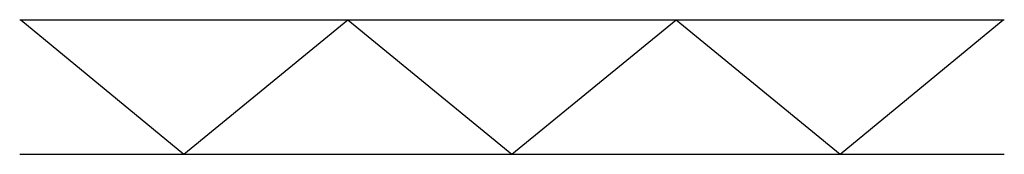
# Model space of a CAD drawing. Header units: millimetres. Extents: x -3895 to -85, y -260 to 260.
import ezdxf

# ---------------------------------------------------------------- set-up
doc = ezdxf.new("R2010")
doc.units = ezdxf.units.MM

msp = doc.modelspace()

# ---------------------------------------------------------------- linework, layer by layer
at = {"linetype": 'Continuous', "extrusion": (0, -1, 0)}
for p, q in [((-3895, 260, -750), (-3260, 260)), ((-3260, 260), (-2625, 260, -750)), ((-2625, 260, -750), (-1990, 260)), ((-1990, 260), (-1355, 260, -750)), ((-1355, 260, -750), (-720, 260)), ((-720, 260), (-85, 260, -750)), ((-3895, -260, -750), (-3260, -260)), ((-3260, -260), (-2625, -260, -750)), ((-2625, -260, -750), (-1990, -260)), ((-1990, -260), (-1355, -260, -750)), ((-1355, -260, -750), (-720, -260)), ((-720, -260), (-85, -260, -750))]:
    msp.add_line(p, q, dxfattribs=at)
at = {"linetype": 'Continuous'}
for p, q in [((-3890, 260), (-3260, -260)), ((-3260, -260), (-2625, 260)), ((-2625, 260), (-1990, -260)), ((-1990, -260), (-1355, 260)), ((-1355, 260), (-720, -260)), ((-720, -260), (-90, 260))]:
    msp.add_line(p, q, dxfattribs=at)

doc.saveas('drawing.dxf')
